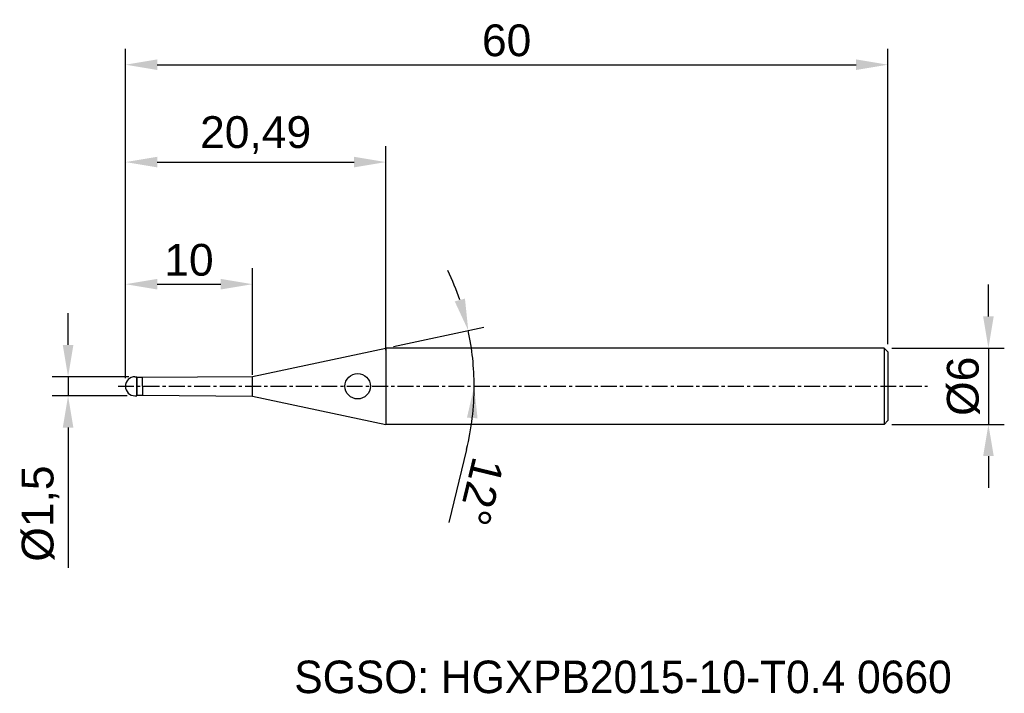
# Model space of a CAD drawing. Header units: millimetres. Extents: x 7885.6 to 7963.1, y 6079.1 to 6132.1.
import ezdxf
from ezdxf.enums import TextEntityAlignment as Align

# ---------------------------------------------------------------- set-up
doc = ezdxf.new("R2010")
doc.units = ezdxf.units.MM
doc.linetypes.add('CENTER', pattern=[2, 1.25, -0.25, 0.25, -0.25])
for name, color, linetype, lineweight in [('1', 4, 'Continuous', 25), ('SK1', 4, 'Continuous', 25), ('SK4', 2, 'Continuous', 25), ('SK6', 5, 'Continuous', 25)]:
    doc.layers.add(name, color=color, linetype=linetype, lineweight=lineweight)
doc.styles.add('MS PGothic', font='txt')
doc.styles.get("Standard").update_dxf_attribs({"font": 'arial.ttf'})
doc.dimstyles.new('ISO-25', dxfattribs={"dimtxt": 2.5, "dimasz": 2.5, "dimexe": 1.25, "dimexo": 0.625, "dimtad": 1, "dimtxsty": 'Standard', "dimcen": 2.5, "dimadec": 0, "dimazin": 0, "dimtfac": 1, "dimtmove": 0, "dimatfit": 3, "dimfxl": 1, "dimarcsym": 0})

# ---------------------------------------------------------------- blocks, each defined once
blk = doc.blocks.new('*D27')
at = {"color": 0, "linetype": 'ByBlock', "lineweight": -2, "transparency": 16777216}
for p, q in [((7961.829, 6108.788), (7961.829, 6111.288)), ((7954.237, 6106.288), (7963.079, 6106.288)), ((7961.829, 6106.288), (7961.829, 6100.288)), ((7954.237, 6100.288), (7963.079, 6100.288)), ((7961.829, 6097.788), (7961.829, 6095.288))]:
    blk.add_line(p, q, dxfattribs=at)
at = {"color": 0, "linetype": 'ByBlock', "transparency": 16777216}
for points in [[(7961.412, 6108.788), (7962.246, 6108.788), (7961.829, 6106.288)], [(7961.412, 6097.788), (7962.246, 6097.788), (7961.829, 6100.288)]]:
    blk.add_solid(points, dxfattribs=at)
at = {"layer": 'Defpoints', "color": 0, "linetype": 'ByBlock', "transparency": 16777216}
for p in [(7953.612, 6106.288), (7953.612, 6100.288), (7961.829, 6100.288)]:
    blk.add_point(p, dxfattribs=at)
at = {"color": 0, "linetype": 'ByBlock', "transparency": 16777216, "insert": (7959.858, 6103.288), "char_height": 2.5, "attachment_point": 5, "rotation": 90}
blk.add_mtext('{\\fArial|b0|i0|c134|p34;%%C}6', dxfattribs=at)
blk = doc.blocks.new('*D28')
at = {"color": 0, "linetype": 'ByBlock', "lineweight": -2, "transparency": 16777216}
for p, q in [((7889.399, 6106.538), (7889.399, 6109.038)), ((7894.187, 6104.038), (7888.149, 6104.038)), ((7889.399, 6104.038), (7889.399, 6102.538)), ((7894.037, 6102.538), (7888.149, 6102.538)), ((7889.399, 6100.038), (7889.399, 6088.998))]:
    blk.add_line(p, q, dxfattribs=at)
at = {"color": 0, "linetype": 'ByBlock', "transparency": 16777216}
for points in [[(7888.982, 6106.538), (7889.816, 6106.538), (7889.399, 6104.038)], [(7888.982, 6100.038), (7889.816, 6100.038), (7889.399, 6102.538)]]:
    blk.add_solid(points, dxfattribs=at)
at = {"layer": 'Defpoints', "color": 0, "linetype": 'ByBlock', "transparency": 16777216}
for p in [(7894.812, 6104.038), (7889.399, 6102.538), (7894.662, 6102.538)]:
    blk.add_point(p, dxfattribs=at)
at = {"color": 0, "linetype": 'ByBlock', "transparency": 16777216, "insert": (7887.231, 6093.268), "char_height": 2.5, "attachment_point": 5, "rotation": 90}
blk.add_mtext('{\\fArial|b0|i0|c134|p34;%%C}1,5', dxfattribs=at)
blk = doc.blocks.new('*D30')
at = {"color": 0, "linetype": 'ByBlock', "lineweight": -2, "transparency": 16777216}
for p, q in [((7893.912, 6103.913), (7893.912, 6112.571)), ((7903.912, 6104.186), (7903.912, 6112.571)), ((7896.412, 6111.321), (7901.412, 6111.321))]:
    blk.add_line(p, q, dxfattribs=at)
at = {"color": 0, "linetype": 'ByBlock', "transparency": 16777216}
for points in [[(7896.412, 6111.738), (7896.412, 6110.905), (7893.912, 6111.321)], [(7901.412, 6111.738), (7901.412, 6110.905), (7903.912, 6111.321)]]:
    blk.add_solid(points, dxfattribs=at)
at = {"layer": 'Defpoints', "color": 0, "linetype": 'ByBlock', "transparency": 16777216}
for p in [(7903.912, 6111.321), (7893.912, 6103.288), (7903.912, 6103.561)]:
    blk.add_point(p, dxfattribs=at)
at = {"color": 0, "linetype": 'ByBlock', "transparency": 16777216, "insert": (7898.912, 6113.223), "char_height": 2.5, "attachment_point": 5}
blk.add_mtext('10', dxfattribs=at)
blk = doc.blocks.new('*D31')
at = {"color": 0, "linetype": 'ByBlock', "lineweight": -2, "transparency": 16777216}
for p, q in [((7893.912, 6103.913), (7893.912, 6122.183)), ((7914.401, 6106.134), (7914.401, 6122.183)), ((7896.412, 6120.933), (7911.901, 6120.933))]:
    blk.add_line(p, q, dxfattribs=at)
at = {"color": 0, "linetype": 'ByBlock', "transparency": 16777216}
for points in [[(7896.412, 6121.35), (7896.412, 6120.517), (7893.912, 6120.933)], [(7911.901, 6121.35), (7911.901, 6120.517), (7914.401, 6120.933)]]:
    blk.add_solid(points, dxfattribs=at)
at = {"layer": 'Defpoints', "color": 0, "linetype": 'ByBlock', "transparency": 16777216}
for p in [(7914.401, 6120.933), (7914.401, 6105.509), (7893.912, 6103.288)]:
    blk.add_point(p, dxfattribs=at)
at = {"color": 0, "linetype": 'ByBlock', "transparency": 16777216, "insert": (7904.156, 6123.061), "char_height": 2.5, "attachment_point": 5}
blk.add_mtext('20,49', dxfattribs=at)
blk = doc.blocks.new('*D32')
at = {"color": 0, "linetype": 'ByBlock', "lineweight": -2, "transparency": 16777216}
for p, q in [((7893.912, 6103.913), (7893.912, 6129.848)), ((7953.912, 6106.613), (7953.912, 6129.848)), ((7896.412, 6128.598), (7951.412, 6128.598))]:
    blk.add_line(p, q, dxfattribs=at)
at = {"color": 0, "linetype": 'ByBlock', "transparency": 16777216}
for points in [[(7896.412, 6129.014), (7896.412, 6128.181), (7893.912, 6128.598)], [(7951.412, 6129.014), (7951.412, 6128.181), (7953.912, 6128.598)]]:
    blk.add_solid(points, dxfattribs=at)
at = {"layer": 'Defpoints', "color": 0, "linetype": 'ByBlock', "transparency": 16777216}
for p in [(7953.912, 6128.598), (7953.912, 6105.988), (7893.912, 6103.288)]:
    blk.add_point(p, dxfattribs=at)
at = {"color": 0, "linetype": 'ByBlock', "transparency": 16777216, "insert": (7923.912, 6130.499), "char_height": 2.5, "attachment_point": 5}
blk.add_mtext('60', dxfattribs=at)
blk = doc.blocks.new('*D51')
at = {"color": 0, "linetype": 'ByBlock', "lineweight": -2, "transparency": 16777216}
for p, q in [((7915.012, 6106.418), (7922.117, 6107.928)), ((7920.762, 6098.323), (7919.367, 6092.571))]:
    blk.add_line(p, q, dxfattribs=at)
for start, end in [(18.80292, 25.60584), (0, 12), (346.37004, 0), (346.39416, 353.19708)]:
    blk.add_arc((7900.287, 6103.288), 21.068, start, end, dxfattribs=at)
at = {"color": 0, "linetype": 'ByBlock', "transparency": 16777216}
for points in [[(7920.633, 6110.189), (7919.829, 6109.968), (7920.895, 6107.668)], [(7920.791, 6100.817), (7921.623, 6100.768), (7921.355, 6103.288)]]:
    blk.add_solid(points, dxfattribs=at)
at = {"layer": 'Defpoints', "color": 0, "linetype": 'ByBlock', "transparency": 16777216}
for p in [(7914.401, 6106.288), (7921.15, 6106.22), (7903.912, 6104.059), (7893.331, 6103.288), (7957.023, 6103.288)]:
    blk.add_point(p, dxfattribs=at)
at = {"color": 0, "linetype": 'ByBlock', "transparency": 16777216, "insert": (7921.892, 6095.004), "char_height": 2.5, "attachment_point": 5, "rotation": 256.37004}
blk.add_mtext('12°', dxfattribs=at)

msp = doc.modelspace()

# ---------------------------------------------------------------- linework, layer by layer
at = {"color": 4, "linetype": 'ByBlock'}
for p, q in [((7914.401, 6106.288), (7914.401, 6100.288)), ((7894.812, 6102.538), (7894.812, 6104.038)), ((7895.262, 6103.998), (7903.912, 6104.059)), ((7895.262, 6103.288), (7895.262, 6103.998)), ((7903.912, 6102.518), (7903.912, 6104.059)), ((7895.262, 6103.288), (7895.262, 6102.578)), ((7895.262, 6102.578), (7903.912, 6102.518))]:
    msp.add_line(p, q, dxfattribs=at)
at = {"layer": '1', "color": 4, "linetype": 'Continuous'}
msp.add_circle((7912.189, 6103.288), 1, dxfattribs=at)
at = {"layer": 'SK1', "color": 4, "linetype": 'Continuous'}
for p, q in [((7903.912, 6104.059), (7914.401, 6106.288)), ((7903.912, 6102.518), (7914.401, 6100.288))]:
    msp.add_line(p, q, dxfattribs=at)
at = {"layer": 'SK1', "linetype": 'Continuous'}
for p, q in [((7953.612, 6106.288), (7914.401, 6106.288)), ((7953.612, 6106.288), (7953.912, 6105.988)), ((7953.612, 6106.288), (7953.612, 6100.288)), ((7953.912, 6105.988), (7953.912, 6100.588)), ((7894.662, 6104.038), (7894.812, 6104.038)), ((7894.812, 6104.038), (7894.812, 6102.576)), ((7894.812, 6103.998), (7895.262, 6103.998)), ((7894.662, 6102.538), (7894.812, 6102.538)), ((7894.812, 6102.578), (7895.262, 6102.578)), ((7894.812, 6102.538), (7894.812, 6102.576)), ((7953.612, 6100.288), (7914.401, 6100.288)), ((7953.912, 6100.588), (7953.612, 6100.288))]:
    msp.add_line(p, q, dxfattribs=at)
for start, end in [(90, 180), (180, 270)]:
    msp.add_arc((7894.662, 6103.288), 0.75, start, end, dxfattribs=at)
at = {"layer": 'SK4', "linetype": 'CENTER'}
msp.add_line((7893.331, 6103.288), (7957.023, 6103.288), dxfattribs=at)

# ---------------------------------------------------------------- texts
at = {"layer": 'SK6', "color": 5, "linetype": 'Continuous', "style": 'MS PGothic'}
msp.add_text('SGSO: HGXPB2015-10-T0.4 0660', height=2.55961, dxfattribs=at).set_placement((7907.202, 6078.369), align=Align.BOTTOM_LEFT)

# ---------------------------------------------------------------- dimensions: what is measured, and where the dimension line sits
at = {"linetype": 'ByBlock'}
for base, p2, picture, middle in [((7953.912, 6128.598), (7953.912, 6105.988), '*D32', (7923.912, 6130.499)), ((7914.401, 6120.933), (7914.401, 6105.509), '*D31', (7904.156, 6123.061)), ((7903.912, 6111.321), (7903.912, 6103.561), '*D30', (7898.912, 6113.223))]:
    dim = msp.add_linear_dim(base=base, p1=(7893.912, 6103.288), p2=p2, dimstyle='ISO-25', dxfattribs=at)
    dim.commit()
    dim.dimension.update_dxf_attribs({"geometry": picture, "text_midpoint": middle})
dim = msp.add_angular_dim_2l(base=(7921.15, 6106.22), line1=((7903.912, 6104.059), (7914.401, 6106.288)), line2=((7893.331, 6103.288), (7957.023, 6103.288)), dimstyle='ISO-25', dxfattribs=at)
dim.commit()
dim.dimension.update_dxf_attribs({"geometry": '*D51', "text_midpoint": (7921.892, 6095.004)})
for base, p1, p2, picture, middle in [((7961.829, 6100.288), (7953.612, 6106.288), (7953.612, 6100.288), '*D27', (7959.858, 6103.288)), ((7889.399, 6102.538), (7894.812, 6104.038), (7894.662, 6102.538), '*D28', (7887.231, 6093.268))]:
    dim = msp.add_linear_dim(base=base, p1=p1, p2=p2, angle=90, text='{\\fArial|b0|i0|c134|p34;%%C}<>', dimstyle='ISO-25', dxfattribs=at)
    dim.commit()
    dim.dimension.update_dxf_attribs({"geometry": picture, "text_midpoint": middle})

doc.saveas('drawing.dxf')
